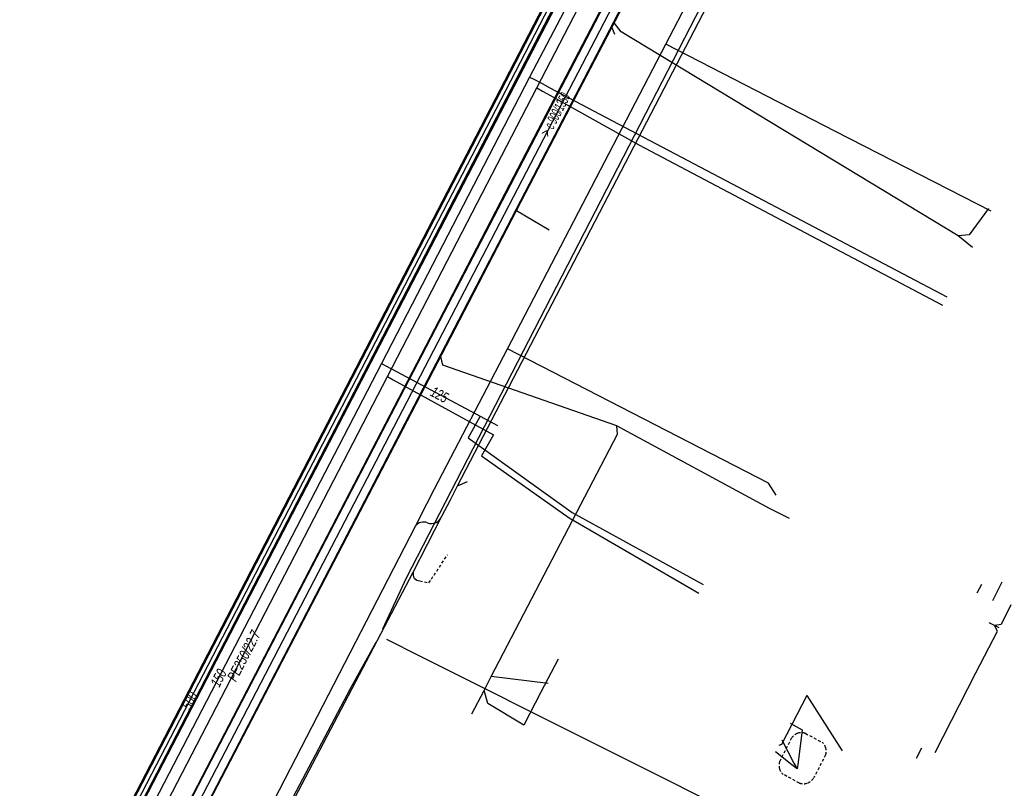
# Model space of a CAD drawing. Header units: metres. Extents: x 2695563 to 2696938, y 1260544 to 1262032.
# Tile 106 of 256: x 2696347 to 2696399, y 1260757 to 1260798. Entities that reach past the tile are written whole.
import ezdxf

# ---------------------------------------------------------------- set-up
doc = ezdxf.new("R2010")
doc.units = ezdxf.units.M
doc.linetypes.add('AUSGEZOGEN', pattern=[0])
doc.linetypes.add('STRICHLINIE2_S3', pattern=[0.25, 0.15, -0.1])
for name, color, linetype in [('AW_LK_ Haltung Text', 7, 'AUSGEZOGEN'), ('AW_LK_Haltung', 24, 'AUSGEZOGEN'), ('AW_LK_Schacht Detaillinie', 24, 'AUSGEZOGEN'), ('AW_LK_Spezialbauwerk Detaillinie', 24, 'AUSGEZOGEN'), ('EW_LK_Trasseabs', 1, 'AUSGEZOGEN'), ('FM_LK_SW_TRASSEKANTE', 94, 'AUSGEZOGEN'), ('GA_LK_Leitung', 32, 'AUSGEZOGEN'), ('GA_LK_Leitung_Text', 32, 'AUSGEZOGEN'), ('WA_LK_Leitung', 171, 'AUSGEZOGEN'), ('WA_LK_Leitung_Text', 171, 'AUSGEZOGEN')]:
    doc.layers.add(name, color=color, linetype=linetype)
doc.styles.add('ARIAL', font='arial.ttf')

# ---------------------------------------------------------------- blocks, each defined once
blk = doc.blocks.new('COMPLEXOBJECT_1534')
at = {"layer": 'AW_LK_Spezialbauwerk Detaillinie', "color": 24, "linetype": 'STRICHLINIE2_S3', "transparency": 33554687}
for p, q in [((6385.922, 10759.073), (6386.566, 10760.324)), ((6387.263, 10760.545), (6388.148, 10760.075)), ((6388.322, 10759.416), (6387.706, 10758.216)), ((6386.958, 10757.933), (6386.101, 10758.396))]:
    blk.add_line(p, q, dxfattribs=at)
for centre, radius, start, end in [((6387.062, 10759.974), 0.607, 110.9385, 144.8115), ((6387.059, 10759.971), 0.609, 70.4663, 110.6302), ((6387.722, 10759.6), 0.638, 17.0351, 48.113), ((6387.708, 10759.602), 0.651, 343.4371, 16.5629), ((6386.484, 10758.859), 0.601, 159.1404, 196.7159), ((6386.486, 10758.861), 0.604, 196.8862, 230.4027), ((6387.167, 10758.52), 0.619, 291.2225, 330.6063), ((6387.161, 10758.536), 0.636, 251.4171, 291.2288)]:
    blk.add_arc(centre, radius, start, end, dxfattribs=at)

msp = doc.modelspace()

# ---------------------------------------------------------------- linework, layer by layer
at = {"layer": 'AW_LK_Haltung', "linetype": 'AUSGEZOGEN', "transparency": 33554687}
for p, q in [((2696372.763, 1260789.137), (2696379.098, 1260801.333)), ((2696372.781, 1260789.127), (2696379.116, 1260801.323)), ((2696372.798, 1260789.118), (2696379.133, 1260801.314)), ((2696373.562, 1260788.722), (2696379.897, 1260800.918)), ((2696373.579, 1260788.713), (2696379.914, 1260800.909)), ((2696373.597, 1260788.703), (2696379.932, 1260800.899)), ((2696369.056, 1260782), (2696372.763, 1260789.137)), ((2696369.074, 1260781.99), (2696372.781, 1260789.127)), ((2696369.091, 1260781.981), (2696372.798, 1260789.118)), ((2696369.855, 1260781.585), (2696373.562, 1260788.722)), ((2696369.872, 1260781.576), (2696373.579, 1260788.713)), ((2696369.89, 1260781.566), (2696373.597, 1260788.703)), ((2696354.371, 1260753.726), (2696369.056, 1260782)), ((2696354.388, 1260753.717), (2696369.074, 1260781.99)), ((2696354.406, 1260753.708), (2696369.091, 1260781.981)), ((2696355.174, 1260753.32), (2696369.855, 1260781.585)), ((2696355.192, 1260753.311), (2696369.872, 1260781.576)), ((2696355.209, 1260753.302), (2696369.89, 1260781.566))]:
    msp.add_line(p, q, dxfattribs=at)
at = {"layer": 'AW_LK_Haltung', "color": 255, "transparency": 33554687}
for p, q in [((2696373.18, 1260788.92), (2696379.515, 1260801.116)), ((2696369.473, 1260781.783), (2696373.18, 1260788.92)), ((2696354.79, 1260753.514), (2696369.473, 1260781.783))]:
    msp.add_line(p, q, dxfattribs=at)
at = {"layer": 'AW_LK_Haltung', "color": 24, "linetype": 'AUSGEZOGEN', "transparency": 33554687}
for p, q in [((2696378.254, 1260796.99), (2696378.084, 1260797.427)), ((2696374.808, 1260786.729), (2696373.101, 1260787.748)), ((2696398.532, 1260768.281), (2696398.029, 1260767.306)), ((2696397.458, 1260768.162), (2696397.224, 1260767.71)), ((2696398.383, 1260765.878), (2696397.86, 1260766.142)), ((2696374.759, 1260762.969), (2696371.777, 1260763.327)), ((2696390.186, 1260759.441), (2696388.322, 1260762.338)), ((2696394.061, 1260759.057), (2696394.335, 1260759.597))]:
    msp.add_line(p, q, dxfattribs=at)
for points in [[(2696396.987, 1260785.817), (2696396.235, 1260786.425), (2696378.591, 1260797.127), (2696378.217, 1260797.598)], [(2696397.826, 1260787.864), (2696396.815, 1260786.492), (2696396.235, 1260786.425)], [(2696378.477, 1260776.399), (2696378.357, 1260776.465), (2696369.251, 1260779.65), (2696369.136, 1260780.116)], [(2696371.777, 1260763.327), (2696378.402, 1260776.044), (2696378.357, 1260776.465)], [(2696387.4, 1260771.608), (2696386.348, 1260772.148), (2696378.477, 1260776.399)], [(2696398.999, 1260767.087), (2696398.486, 1260766.065), (2696398.16, 1260766.003)], [(2696395.039, 1260759.345), (2696397.169, 1260763.522), (2696398.3, 1260765.718), (2696398.139, 1260766.013)], [(2696370.762, 1260761.382), (2696371.417, 1260762.605), (2696371.777, 1260763.327)], [(2696373.482, 1260760.789), (2696371.602, 1260761.913), (2696371.417, 1260762.605)], [(2696388.32, 1260762.338), (2696386.976, 1260759.764), (2696386.84, 1260759.716)], [(2696387.433, 1260760.879), (2696388.059, 1260760.545), (2696387.857, 1260758.846), (2696387.8, 1260758.488)], [(2696387.001, 1260760.017), (2696387.631, 1260758.799), (2696387.8, 1260758.488)], [(2696387.8, 1260758.488), (2696387.522, 1260758.706), (2696386.668, 1260759.378)]]:
    msp.add_lwpolyline(points, dxfattribs=at)
at = {"layer": 'AW_LK_Schacht Detaillinie', "color": 24, "linetype": 'AUSGEZOGEN', "transparency": 33554687}
msp.add_lwpolyline([(2696375.285, 1260764.241), (2696374.382, 1260762.512), (2696373.482, 1260760.789)], dxfattribs=at)
at = {"layer": 'EW_LK_Trasseabs', "color": 1, "linetype": 'AUSGEZOGEN', "transparency": 33554687}
for p, q in [((2696380.918, 1260796.472), (2696387.378, 1260808.894)), ((2696370.005, 1260773.33), (2696383.378, 1260799.04)), ((2696389.816, 1260791.907), (2696380.918, 1260796.472)), ((2696397.963, 1260787.728), (2696389.816, 1260791.907)), ((2696368.803, 1260773.167), (2696372.63, 1260780.513)), ((2696370.005, 1260773.33), (2696370.538, 1260773.561)), ((2696368.398, 1260772.389), (2696368.803, 1260773.167)), ((2696369.643, 1260772.594), (2696370.005, 1260773.33)), ((2696367.805, 1260771.214), (2696368.398, 1260772.389)), ((2696369.191, 1260771.731), (2696369.643, 1260772.594)), ((2696367.699, 1260768.805), (2696369.191, 1260771.731)), ((2696360.414, 1260756.855), (2696367.805, 1260771.214))]:
    msp.add_line(p, q, dxfattribs=at)
for points in [[(2696372.63, 1260780.513), (2696377.499, 1260789.895), (2696380.918, 1260796.472)], [(2696386.701, 1260772.844), (2696386.304, 1260773.476), (2696372.63, 1260780.513)], [(2696355.657, 1260745.858), (2696357.733, 1260749.817), (2696367.699, 1260768.805)]]:
    msp.add_lwpolyline(points, dxfattribs=at)
at = {"layer": 'EW_LK_Trasseabs', "color": 1, "linetype": 'STRICHLINIE2_S3', "transparency": 33554687}
msp.add_lwpolyline([(2696368.036, 1260768.352), (2696368.508, 1260768.235), (2696369.495, 1260769.72)], dxfattribs=at)
at = {"layer": 'EW_LK_Trasseabs', "color": 1, "linetype": 'AUSGEZOGEN', "transparency": 33554687}
for centre, radius, start, end in [((2696368.232, 1260770.903), 0.529, 66.5261, 143.9841), ((2696368.646, 1260771.932), 0.581, 249.5117, 339.7566), ((2696368.031, 1260768.7), 0.348, 162.4987, 270.7946)]:
    msp.add_arc(centre, radius, start, end, dxfattribs=at)
at = {"layer": 'FM_LK_SW_TRASSEKANTE', "color": 94, "linetype": 'AUSGEZOGEN', "transparency": 33554687}
for points in [[(2696366.099, 1260765.833), (2696367.341, 1260768.501), (2696383.379, 1260799.647), (2696402.946, 1260836.86), (2696403.237, 1260837.437), (2696407.008, 1260845.261)], [(2696366.288, 1260765.291), (2696368.025, 1260764.42), (2696395.457, 1260750.67)], [(2696365.737, 1260765.12), (2696364.388, 1260762.681), (2696355.75, 1260746.296), (2696354.96, 1260744.661)]]:
    msp.add_lwpolyline(points, dxfattribs=at)
at = {"layer": 'GA_LK_Leitung', "color": 32, "linetype": 'AUSGEZOGEN', "transparency": 33554687}
for points in [[(2696347.08, 1260743.056), (2696347.524, 1260743.873), (2696348.248, 1260744.284), (2696351.498, 1260750.376), (2696366.338, 1260779.057), (2696374.163, 1260794.19), (2696380.684, 1260806.772), (2696400.487, 1260845.157)], [(2696374.163, 1260794.19), (2696374.469, 1260794.02), (2696374.653, 1260793.917), (2696374.843, 1260793.811), (2696379.518, 1260791.209), (2696395.423, 1260782.799)], [(2696366.338, 1260779.057), (2696366.645, 1260778.888), (2696371.893, 1260776.004), (2696371.274, 1260774.896), (2696375.857, 1260771.643), (2696382.656, 1260767.7)]]:
    msp.add_lwpolyline(points, dxfattribs=at)
at = {"layer": 'WA_LK_Leitung', "linetype": 'AUSGEZOGEN', "transparency": 33554687}
for p, q in [((2696392.756, 1260833.71), (2696359.407, 1260769.304)), ((2696392.784, 1260833.696), (2696359.435, 1260769.29)), ((2696392.812, 1260833.681), (2696359.463, 1260769.276)), ((2696393.2, 1260833.481), (2696359.851, 1260769.074)), ((2696393.228, 1260833.466), (2696359.879, 1260769.06)), ((2696393.256, 1260833.452), (2696359.907, 1260769.046)), ((2696359.407, 1260769.304), (2696348.047, 1260747.388)), ((2696359.435, 1260769.29), (2696348.075, 1260747.374)), ((2696359.463, 1260769.276), (2696348.103, 1260747.36)), ((2696359.851, 1260769.074), (2696348.491, 1260747.158)), ((2696359.879, 1260769.06), (2696348.519, 1260747.144)), ((2696359.907, 1260769.046), (2696348.547, 1260747.13))]:
    msp.add_line(p, q, dxfattribs=at)
at = {"layer": 'WA_LK_Leitung', "color": 255, "linetype": 'AUSGEZOGEN', "transparency": 33554687}
for p, q in [((2696393.006, 1260833.581), (2696359.657, 1260769.175)), ((2696359.657, 1260769.175), (2696348.297, 1260747.259))]:
    msp.add_line(p, q, dxfattribs=at)
at = {"layer": 'WA_LK_Leitung', "color": 7, "linetype": 'AUSGEZOGEN', "transparency": 33554687}
for points in [[(2696400.377, 1260846.17), (2696399.915, 1260845.272), (2696380.433, 1260807.438), (2696373.788, 1260794.755), (2696366.027, 1260779.739), (2696351.169, 1260751.049), (2696348.846, 1260746.605), (2696347.834, 1260744.494), (2696349.595, 1260739.672), (2696349.225, 1260738.963), (2696349.098, 1260738.718), (2696348.898, 1260738.334), (2696348.578, 1260737.72)], [(2696373.788, 1260794.755), (2696373.974, 1260794.657), (2696374.446, 1260794.409), (2696374.848, 1260794.197), (2696379.756, 1260791.601), (2696395.652, 1260783.243)], [(2696366.027, 1260779.739), (2696371.197, 1260776.974), (2696372.104, 1260776.489)], [(2696371.197, 1260776.974), (2696371.094, 1260776.791), (2696370.564, 1260775.846), (2696376.012, 1260771.923), (2696382.886, 1260768.153)]]:
    msp.add_lwpolyline(points, dxfattribs=at)

# ---------------------------------------------------------------- block references
at = {"layer": 'AW_LK_Spezialbauwerk Detaillinie', "color": 24, "linetype": 'STRICHLINIE2_S3', "lineweight": -3, "transparency": 33554687}
msp.add_blockref('COMPLEXOBJECT_1534', (2690000.97, 1249999.81), dxfattribs=at)

# ---------------------------------------------------------------- texts
at = {"layer": 'AW_LK_ Haltung Text', "color": 24, "transparency": 33554687, "insert": (2696375.132, 1260792.778), "char_height": 0.55705, "width": 3.40438, "attachment_point": 5, "rotation": 62.3538, "style": 'ARIAL'}
msp.add_mtext('\\A1;{\\fArial|i1|b0;\\H0.557054;\\W0.700000;\\C24;> \\W0.490000;e 900/1350}\\P', dxfattribs=at)
at = {"layer": 'GA_LK_Leitung_Text', "color": 32, "transparency": 33554687, "insert": (2696358.824, 1260764.414), "char_height": 0.55825, "width": 3.06172, "attachment_point": 5, "rotation": 62.6418, "style": 'ARIAL'}
msp.add_mtext('\\A1;{\\fArial|i1|b0;\\H0.558250;\\W0.700000;\\C32;PE250/22.7}\\P', dxfattribs=at)
at = {"layer": 'WA_LK_Leitung_Text', "color": 7, "transparency": 33554687, "char_height": 0.55426, "attachment_point": 5, "style": 'ARIAL'}
for s, insert, width, rotation in [('\\A1;{\\fArial|i1|b0;\\H0.554263;\\W0.700000;\\C7;125}\\P', (2696369.066, 1260778.107), 1.10014, 331.8615), ('\\A1;{\\fArial|i1|b0;\\H0.554263;\\W0.700000;\\C7;150}\\P', (2696357.498, 1260763.258), 1.10014, 62.6211), ('\\A1;{\\fArial|i1|b0;\\H0.554263;\\W0.700000;\\C7;500}\\P', (2696355.981, 1260762.071), 1.10633, 62.6013)]:
    msp.add_mtext(s, dxfattribs=dict(at, insert=insert, width=width, rotation=rotation))

doc.saveas('drawing.dxf')
